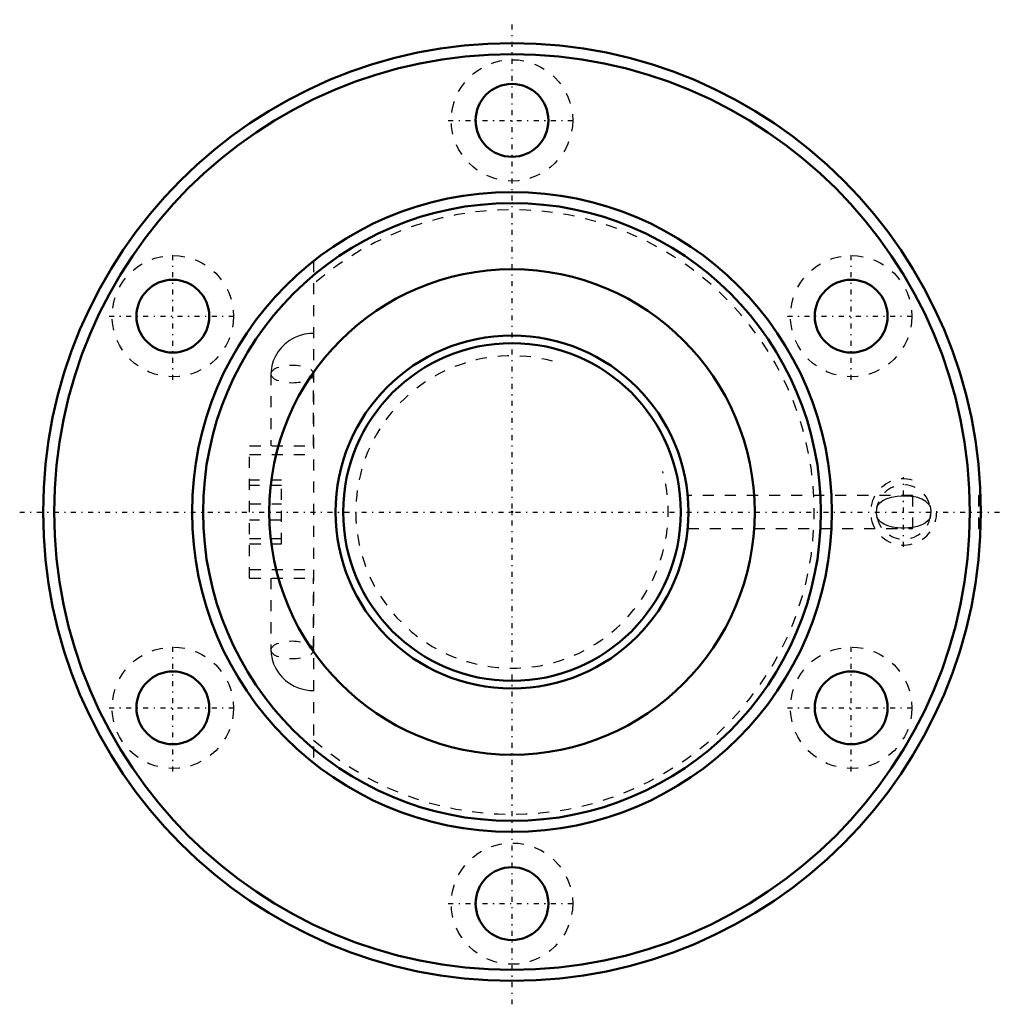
# Model space of a CAD drawing. Header units: millimetres. Extents: x -44.6 to 44.6, y -44.6 to 44.6.
import ezdxf

# ---------------------------------------------------------------- set-up
doc = ezdxf.new("R2010")
doc.units = ezdxf.units.MM
doc.linetypes.add('Center', pattern=[1.5, 0.45, -0.5, 0.05, -0.5])
doc.linetypes.add('Dashed', pattern=[2, 1, -1])
for name, color, linetype, lineweight in [('2d ConnectionPoints', 7, 'Continuous', 50), ('AM_0', 7, 'Continuous', 50), ('AM_5', 3, 'Continuous', 25), ('AM_7', 7, 'Center', 25), ('AM_9', 6, 'Dashed', 25)]:
    doc.layers.add(name, color=color, linetype=linetype, lineweight=lineweight)

# ---------------------------------------------------------------- blocks, each defined once
blk = doc.blocks.new('1_BNF_3205_2_5RR_Nut_0_in_BNF3205V_2_5RRG1_51LC0_000_rev_2')
at = {"layer": 'AM_0'}
for centre, radius in [((0, 0), 42.5), ((0, 0), 41.5), ((0, 35.5), 3.3), ((0, 0), 29), ((0, 0), 28), ((0, 0), 22), ((-30.744, 17.75), 3.3), ((30.744, 17.75), 3.3), ((-30.744, -17.75), 3.3), ((30.744, -17.75), 3.3), ((0, -35.5), 3.3)]:
    blk.add_circle(centre, radius, dxfattribs=at)
at = {"layer": 'AM_5', "linetype": 'Dashed'}
blk.add_arc((35.5, 0), 3, 75, 15, dxfattribs=at)
at = {"layer": 'AM_7'}
for p, q in [((0, -44.625), (0, 44.625)), ((-5.775, 35.5), (5.775, 35.5)), ((-30.744, 11.975), (-30.744, 23.525)), ((30.744, 11.975), (30.744, 23.525)), ((-36.519, 17.75), (-24.969, 17.75)), ((24.969, 17.75), (36.519, 17.75)), ((35.5, -3.15), (35.5, 3.15)), ((-44.625, 0), (44.625, 0)), ((-30.744, -23.525), (-30.744, -11.975)), ((30.744, -23.525), (30.744, -11.975)), ((-36.519, -17.75), (-24.969, -17.75)), ((24.969, -17.75), (36.519, -17.75)), ((-5.775, -35.5), (5.775, -35.5))]:
    blk.add_line(p, q, dxfattribs=at)
at = {"layer": 'AM_9'}
for p, q in [((-17.98, 22.753), (-17.98, -22.753)), ((-21.846, 12.507), (-21.846, 6)), ((-17.981, 6), (-17.981, 12.507)), ((-23.78, -6), (-23.78, 6)), ((-23.78, 6), (-17.98, 6)), ((-23.78, 5.2), (-17.98, 5.2)), ((-20.88, 2.9), (-23.78, 2.9)), ((-20.88, -2.9), (-20.88, 2.9)), ((-20.88, 2.4), (-23.78, 2.4)), ((36.3, 1.5), (15.931, 1.5)), ((36.3, 1.5), (36.3, -1.5)), ((42.5, 1.5), (42.3, 1.5)), ((42.3, 1.5), (42.3, -1.5)), ((-23.78, 0.755), (-20.88, 0.755)), ((-20.88, -0.755), (-23.78, -0.755)), ((15.93, -1.5), (36.3, -1.5)), ((42.3, -1.5), (42.5, -1.5)), ((-23.78, -2.4), (-20.88, -2.4)), ((-23.78, -2.9), (-20.88, -2.9)), ((-23.78, -5.2), (-17.98, -5.2)), ((-23.78, -6), (-17.98, -6)), ((-21.846, -6), (-21.846, -12.507)), ((-17.981, -12.507), (-17.981, -6))]:
    blk.add_line(p, q, dxfattribs=at)
for points in [[(-17.98, 16.192), (-18.324, 16.177), (-18.811, 16.106), (-19.286, 15.975), (-19.741, 15.788), (-20.167, 15.546), (-20.558, 15.254), (-20.906, 14.916), (-21.206, 14.539), (-21.452, 14.129), (-21.64, 13.694), (-21.768, 13.241), (-21.835, 12.778), (-21.846, 12.507)], [(33.101, 0.539), (33.347, 0.838), (33.611, 1.041), (33.903, 1.193), (34.389, 1.352), (34.914, 1.434), (35.544, 1.46), (36.17, 1.426), (36.3, 1.409)], [(37.899, 0.539), (37.851, 0.612), (37.503, 0.963), (37.162, 1.165), (36.79, 1.304), (36.3, 1.409)], [(33.101, -0.539), (33.044, -0.112), (33.064, 0.329), (33.101, 0.539)], [(37.899, 0.539), (37.956, 0.112), (37.936, -0.329), (37.899, -0.539)], [(36.3, -1.409), (36.244, -1.417), (35.607, -1.459), (35.276, -1.457), (34.952, -1.438), (34.488, -1.373), (34.055, -1.254), (33.732, -1.111), (33.436, -0.916), (33.151, -0.615), (33.101, -0.539)], [(37.899, -0.539), (37.822, -0.652), (37.721, -0.771), (37.478, -0.981), (37.207, -1.142), (36.771, -1.31), (36.3, -1.409)], [(-21.846, -12.507), (-21.827, -12.869), (-21.749, -13.326), (-21.612, -13.77), (-21.419, -14.192), (-21.172, -14.587), (-20.875, -14.95), (-20.533, -15.275), (-20.15, -15.557), (-19.732, -15.792), (-19.285, -15.976), (-18.817, -16.104), (-18.333, -16.176), (-17.98, -16.192)]]:
    blk.add_lwpolyline(points, dxfattribs=at)
for centre in [(0, 35.5), (-30.744, 17.75), (30.744, 17.75), (-30.744, -17.75), (30.744, -17.75), (0, -35.5)]:
    blk.add_circle(centre, 5.5, dxfattribs=at)
for centre, radius, start, end in [((0, 0), 27.4, 228.98896, 131.01104), ((35.5, 0), 2.459, 191.40313, 171.5455)]:
    blk.add_arc(centre, radius, start, end, dxfattribs=at)
for centre in [(-19.913, 12.507), (-19.913, -12.507)]:
    blk.add_ellipse(centre, major_axis=(-1.932, 0), ratio=0.422618, dxfattribs=at)
blk = doc.blocks.new('2_BNF_3205_2_5RR000_Shaft_0_in_BNF3205V_2_5RRG1_51LC0_000_rev_2')
at = {"layer": 'AM_0'}
for radius in [16, 15.3]:
    blk.add_circle((0, 0), radius, dxfattribs=at)
at = {"layer": 'AM_5', "linetype": 'Dashed'}
blk.add_arc((0, 0), 14.159, 75, 15, dxfattribs=at)

msp = doc.modelspace()

# ---------------------------------------------------------------- linework, layer by layer
at = {"layer": '2d ConnectionPoints'}
msp.add_point((0, 0), dxfattribs=at)
msp.add_point((0, 0), dxfattribs=at)

# ---------------------------------------------------------------- block references
for name in ['1_BNF_3205_2_5RR_Nut_0_in_BNF3205V_2_5RRG1_51LC0_000_rev_2', '2_BNF_3205_2_5RR000_Shaft_0_in_BNF3205V_2_5RRG1_51LC0_000_rev_2']:
    msp.add_blockref(name, (0, 0))

doc.saveas('drawing.dxf')
